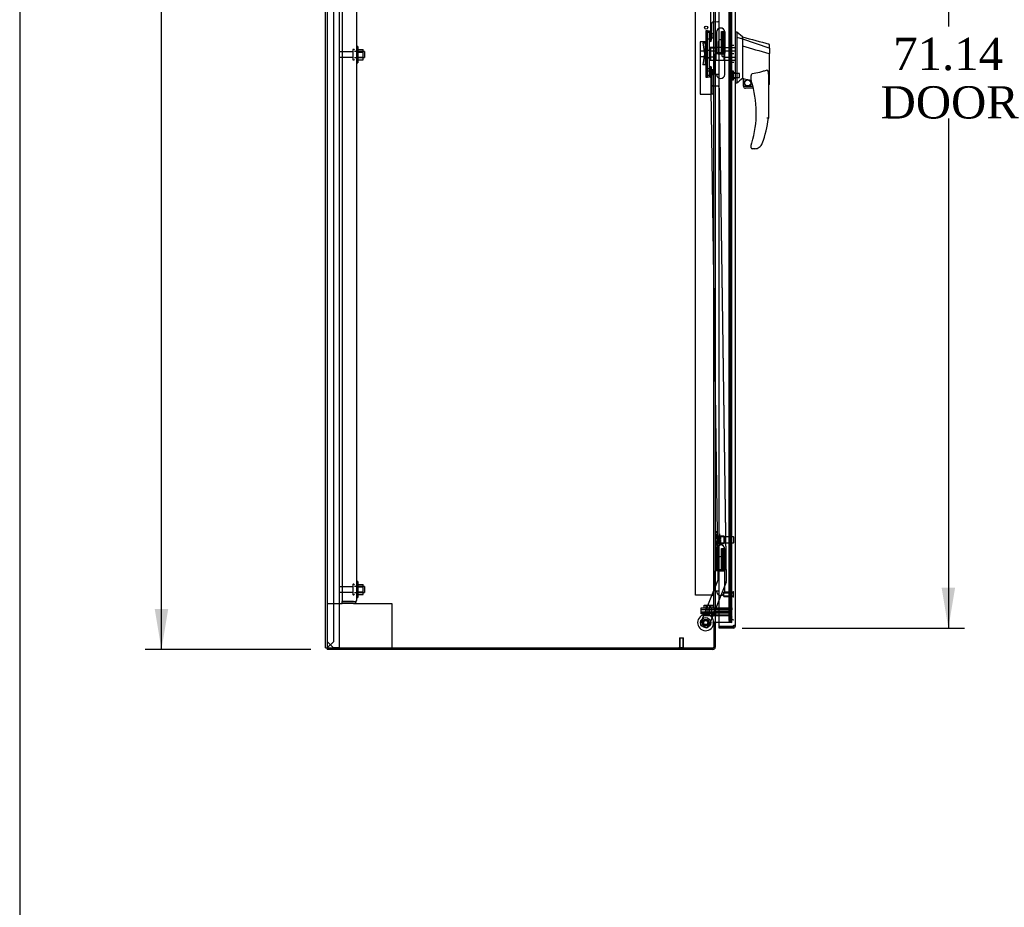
# Model space of a CAD drawing. Header units: inches. Extents: x 2 to 538, y -2 to 358.
# Tile 5 of 20: x 2 to 63, y 120 to 175. Entities that reach past the tile are written whole.
import ezdxf
from ezdxf.enums import TextEntityAlignment as Align
from ezdxf.lldxf.tags import DXFTag

# ---------------------------------------------------------------- set-up
doc = ezdxf.new("R2010")
doc.units = ezdxf.units.IN
doc.header["$MEASUREMENT"] = 0
for name, color, linetype in [('COM43135', 7, 'Continuous'), ('COM70220', 7, 'Continuous'), ('COM70838', 7, 'Continuous'), ('COM70839-4', 7, 'Continuous'), ('COM71019-1', 7, 'Continuous'), ('COM71042-3', 7, 'Continuous'), ('COM71044-3', 7, 'Continuous'), ('COM71046-3', 7, 'Continuous'), ('COM71047-3', 7, 'Continuous'), ('COM71052-1', 7, 'Continuous'), ('COM71053-1', 7, 'Continuous'), ('COM71054-1', 7, 'Continuous'), ('COM71146-1', 7, 'Continuous'), ('Default', 7, 'Continuous'), ('GSK87431', 7, 'Continuous'), ('HAN13068', 7, 'Continuous'), ('HAN13068_NUT', 7, 'Continuous'), ('HAN13068_SCREW', 7, 'Continuous'), ('HAN_NUT', 7, 'Continuous'), ('HNG14568', 7, 'Continuous'), ('HNG14568B', 7, 'Continuous'), ('HNG14568MH', 7, 'Continuous'), ('NTS166105', 7, 'Continuous'), ('NTS18147', 7, 'Continuous'), ('NTS86070', 7, 'Continuous'), ('ROL87452', 7, 'Continuous'), ('RVT17786', 7, 'Continuous'), ('RVT19000', 7, 'Continuous'), ('SCC87672', 7, 'Continuous'), ('SPC87323', 7, 'Continuous'), ('STD26089', 7, 'Continuous'), ('STD26122', 7, 'Continuous'), ('STD26258', 7, 'Continuous'), ('WAF25059', 7, 'Continuous'), ('WAF25376', 7, 'Continuous'), ('WAM30038', 7, 'Continuous')]:
    doc.layers.add(name, color=color, linetype=linetype)
doc.styles.add('SEACAD_Times_New_Roman', font='times.ttf')
tags = doc.linetypes.add('HIDDEN2', pattern=[0.1875, 0.125, -0.0625]).pattern_tags.tags
tags[6:7] = [DXFTag(74, 4), DXFTag(75, 0), DXFTag(340, '0'), DXFTag(46, 0.0), DXFTag(50, 0.0), DXFTag(44, 0.0), DXFTag(45, 0.0)]
tags[4:5] = [DXFTag(74, 4), DXFTag(75, 0), DXFTag(340, '0'), DXFTag(46, 0.0), DXFTag(50, 0.0), DXFTag(44, 0.0), DXFTag(45, 0.0)]
doc.dimstyles.new('HAMMOND_(STH_-_540x360)', dxfattribs={"dimtxt": 2, "dimasz": 2.5, "dimexe": 1, "dimexo": 1, "dimgap": 0.5, "dimtad": 0, "dimtih": 1, "dimtoh": 1, "dimzin": 0, "dimdsep": 46, "dimtxsty": 'SEACAD_Times_New_Roman', "dimblk1": '_SE_FILLED', "dimblk2": '_SE_FILLED', "dimsah": 1, "dimcen": 1, "dimadec": 0, "dimazin": 0, "dimtfac": 0.8, "dimtofl": 0, "dimtmove": 0, "dimatfit": 3, "dimfxl": 1, "dimtolj": 1, "dimtzin": 0, "dimarcsym": 0})

# ---------------------------------------------------------------- blocks, each defined once
blk = doc.blocks.new('SE3')
at = {"layer": 'COM43135', "color": 7, "linetype": 'HIDDEN2'}
for p, q in [((21.996, 206.73), (21.996, 138.98)), ((22.871, 206.67), (22.871, 139.04)), ((21.996, 138.855), (21.996, 138.98)), ((22.686, 138.98), (21.996, 138.98)), ((21.996, 138.98), (22.686, 138.98)), ((22.686, 138.98), (22.686, 138.98)), ((22.686, 138.98), (22.768, 138.98)), ((22.686, 138.98), (22.835, 138.98)), ((22.768, 138.98), (22.835, 138.931)), ((22.871, 139.039), (22.871, 139.04)), ((22.871, 139.04), (22.871, 139.04)), ((22.871, 139.04), (22.871, 139.04)), ((22.686, 138.855), (21.996, 138.855))]:
    blk.add_line(p, q, dxfattribs=at)
for start, end in [(323.80595, 359.87917), (359.94113, 0), (270, 323.80595)]:
    blk.add_arc((22.686, 139.04), 0.185, start, end, dxfattribs=at)
blk.add_open_spline([(22.835, 138.98), (22.846, 138.99), (22.855, 139), (22.864, 139.015), (22.867, 139.02), (22.87, 139.03), (22.871, 139.035), (22.871, 139.04)], degree=3, knots=[0, 0, 0, 0, 0.5, 0.5, 0.75, 0.75, 1, 1, 1, 1], dxfattribs=at)
at = {"layer": 'COM70220', "color": 7, "linetype": 'HIDDEN2'}
for p, q in [((45.994, 207.45), (45.994, 138.348)), ((45.994, 138.348), (45.994, 138.098))]:
    blk.add_line(p, q, dxfattribs=at)
blk.add_arc((46.244, 138.098), 0.25, 180, 270, dxfattribs=at)
at = {"layer": 'COM70838', "color": 7, "linetype": 'HIDDEN2'}
for p, q in [((44.607, 174.337), (44.732, 174.337)), ((44.607, 174.212), (44.607, 174.337)), ((44.732, 174.337), (44.732, 174.212)), ((44.607, 171.587), (44.607, 174.212)), ((44.732, 171.587), (44.732, 174.212)), ((44.32, 173.587), (44.49, 173.587)), ((44.32, 173.587), (44.42, 172.899)), ((44.49, 172.212), (44.49, 173.587)), ((44.49, 173.587), (44.593, 173.587)), ((44.42, 172.899), (44.32, 172.212)), ((44.49, 172.212), (44.32, 172.212)), ((44.604, 172.212), (44.49, 172.212)), ((44.607, 171.462), (44.607, 171.587)), ((44.732, 171.462), (44.607, 171.462)), ((44.732, 171.587), (44.732, 171.462))]:
    blk.add_line(p, q, dxfattribs=at)
for centre, start, end in [((44.49, 173.642), 331.96016, 0), ((44.49, 173.614), 346.45544, 0), ((44.49, 172.157), 0, 28.03984), ((44.49, 172.184), 0, 13.54456)]:
    blk.add_arc(centre, 0.117, start, end, dxfattribs=at)
at = {"layer": 'COM70839-4', "color": 7, "linetype": 'HIDDEN2'}
for p, q in [((44.789, 173.651), (45.238, 205.493)), ((44.789, 173.65), (45.238, 205.492)), ((45.339, 175.017), (45.77, 205.565)), ((44.86, 173.762), (44.875, 174.775)), ((44.86, 173.761), (44.875, 174.774)), ((45.001, 174.898), (45.212, 174.895)), ((45.001, 174.897), (45.212, 174.894)), ((44.789, 172.149), (45.238, 140.306)), ((44.789, 172.148), (45.238, 140.305)), ((44.875, 171.025), (44.86, 172.038)), ((44.875, 171.024), (44.86, 172.037)), ((45.212, 170.905), (45.001, 170.902)), ((45.212, 170.904), (45.001, 170.901)), ((45.339, 170.781), (45.77, 140.233)), ((45.339, 170.78), (45.77, 140.232)), ((45.238, 140.306), (44.175, 137.635)), ((45.238, 140.305), (44.175, 137.634)), ((45.761, 140.185), (44.668, 137.439)), ((45.761, 140.184), (44.668, 137.438)), ((44.506, 137.369), (44.245, 137.473)), ((44.506, 137.368), (44.245, 137.472))]:
    blk.add_line(p, q, dxfattribs=at)
for centre in [(44.494, 137.676), (44.494, 137.675)]:
    blk.add_circle(centre, 0.129, dxfattribs=at)
for centre, start, end in [((45.214, 175.02), 269.19175, 359.19175), ((45.214, 175.019), 269.19175, 359.19175), ((45, 174.773), 89.19175, 179.19175), ((45, 174.772), 89.19175, 179.19175), ((44.735, 173.764), 295.29563, 359.19175), ((44.735, 173.763), 295.29563, 359.19175), ((44.735, 172.035), 0.80825, 64.70437), ((45, 171.026), 180.80825, 270.80825), ((45.214, 170.779), 0.80825, 90.80825), ((45.645, 140.23), 338.29625, 0.80825), ((44.291, 137.589), 158.29625, 248.29625), ((44.291, 137.588), 158.29625, 248.29625), ((44.552, 137.485), 248.29625, 338.29625), ((44.552, 137.484), 248.29625, 338.29625)]:
    blk.add_arc(centre, 0.125, start, end, dxfattribs=at)
at = {"layer": 'COM71019-1', "color": 7, "linetype": 'HIDDEN2'}
for p, q in [((21.059, 138.855), (21.996, 138.855)), ((22.686, 138.855), (24.916, 138.855)), ((24.916, 138.855), (25.059, 138.855)), ((25.059, 138.855), (25.059, 136.105))]:
    blk.add_line(p, q, dxfattribs=at)
at = {"layer": 'COM71042-3', "color": 7, "linetype": 'Continuous'}
for p, q in [((21.059, 218.781), (21.059, 136.105)), ((45.089, 210.066), (45.089, 137.677)), ((45.089, 137.677), (44.946, 137.677)), ((44.946, 137.647), (44.994, 137.647)), ((44.994, 137.647), (44.994, 136.105)), ((45.089, 137.677), (45.137, 137.677)), ((45.339, 137.677), (45.137, 137.677)), ((21.059, 136.105), (44.994, 136.105))]:
    blk.add_line(p, q, dxfattribs=at)
at = {"layer": 'COM71042-3', "color": 7, "linetype": 'HIDDEN2'}
for p, q in [((45.926, 207.586), (45.926, 137.927)), ((46.018, 207.586), (46.018, 137.927)), ((46.118, 137.677), (46.118, 207.586)), ((45.975, 137.677), (45.339, 137.677)), ((45.991, 137.677), (45.975, 137.677)), ((46.083, 137.677), (45.991, 137.677)), ((46.113, 137.677), (46.083, 137.677)), ((46.118, 137.677), (46.113, 137.677))]:
    blk.add_line(p, q, dxfattribs=at)
at = {"layer": 'COM71042-3', "color": 7, "linetype": 'Continuous'}
blk.add_arc((44.946, 137.662), 0.015, 90, 270, dxfattribs=at)
at = {"layer": 'COM71042-3', "color": 7, "linetype": 'HIDDEN2'}
for centre, major_axis, start_param, end_param in [((45.991, 137.927), (0, -0.25), 4.712389, 6.283185), ((46.083, 137.927), (0, 0.25), 1.570796, 3.141593)]:
    blk.add_ellipse(centre, major_axis=major_axis, ratio=0.258819, start_param=start_param, end_param=end_param, dxfattribs=at)
at = {"layer": 'COM71044-3', "color": 7, "linetype": 'Continuous'}
for q in [(20.964, 218.781), (21.059, 136.105)]:
    blk.add_line((20.964, 136.105), q, dxfattribs=at)
at = {"layer": 'COM71044-3', "color": 7, "linetype": 'HIDDEN2'}
for p, q in [((21.464, 136.51), (21.464, 218.376)), ((21.059, 136.105), (21.107, 136.153)), ((21.107, 136.153), (21.464, 136.51))]:
    blk.add_line(p, q, dxfattribs=at)
at = {"layer": 'COM71046-3', "color": 7, "linetype": 'HIDDEN2'}
for p, q in [((45.137, 138.212), (45.976, 138.212)), ((45.137, 138.117), (45.976, 138.117)), ((46.022, 138.057), (45.927, 137.701)), ((46.114, 138.032), (46.019, 137.676)), ((46.019, 137.676), (45.927, 137.701))]:
    blk.add_line(p, q, dxfattribs=at)
at = {"layer": 'COM71046-3', "color": 7, "linetype": 'Continuous'}
for p, q in [((44.994, 137.647), (44.994, 137.677)), ((44.994, 137.647), (44.994, 137.647)), ((44.994, 137.647), (45.089, 137.647)), ((45.089, 137.647), (45.089, 137.677)), ((45.089, 137.647), (45.089, 136.153)), ((21.059, 136.105), (21.059, 136.01)), ((44.946, 136.01), (21.059, 136.01))]:
    blk.add_line(p, q, dxfattribs=at)
at = {"layer": 'COM71046-3', "color": 7, "linetype": 'HIDDEN2'}
for centre, radius, start, end in [((45.137, 138.069), 0.143, 90, 180), ((45.137, 138.069), 0.048, 90, 180), ((45.976, 138.069), 0.143, 345, 90), ((45.976, 138.069), 0.048, 345, 90), ((44.946, 136.153), 0.048, 270, 0)]:
    blk.add_arc(centre, radius, start, end, dxfattribs=at)
at = {"layer": 'COM71046-3', "color": 7, "linetype": 'Continuous'}
blk.add_arc((44.946, 136.153), 0.143, 270, 0, dxfattribs=at)
at = {"layer": 'COM71047-3', "color": 7, "linetype": 'HIDDEN2'}
for p, q in [((21.809, 218.384), (21.809, 136.137)), ((21.059, 136.512), (21.434, 136.137)), ((21.434, 136.137), (21.666, 136.137)), ((21.666, 136.137), (21.809, 136.137))]:
    blk.add_line(p, q, dxfattribs=at)
at = {"layer": 'COM71052-1', "color": 7, "linetype": 'HIDDEN2'}
for p, q in [((44.994, 138.587), (44.994, 207.212)), ((46.119, 138.587), (46.119, 207.212))]:
    blk.add_line(p, q, dxfattribs=at)
at = {"layer": 'COM71053-1', "color": 7, "linetype": 'HIDDEN2'}
for p, q in [((43.869, 139.368), (43.869, 206.431)), ((44.994, 171.825), (44.994, 206.431)), ((44.532, 173.656), (44.157, 173.656)), ((44.157, 173.656), (44.157, 170.41)), ((44.532, 171.95), (44.532, 173.656)), ((44.657, 171.825), (44.532, 171.95)), ((44.851, 171.825), (44.657, 171.825)), ((44.994, 171.825), (44.851, 171.825)), ((44.899, 170.41), (44.899, 171.825)), ((44.157, 170.41), (44.851, 170.41)), ((44.994, 170.41), (44.851, 170.41)), ((44.994, 139.368), (44.994, 170.41)), ((44.851, 139.368), (43.869, 139.368)), ((44.851, 139.368), (44.994, 139.368))]:
    blk.add_line(p, q, dxfattribs=at)
blk.add_circle((44.524, 174.524), 0.098, dxfattribs=at)
at = {"layer": 'COM71054-1', "color": 7, "linetype": 'HIDDEN2'}
for p, q in [((44.22, 138.462), (44.22, 138.587)), ((44.22, 138.587), (44.97, 138.587)), ((44.97, 138.462), (44.22, 138.462)), ((44.97, 138.587), (46.119, 138.587)), ((44.97, 138.462), (46.119, 138.462)), ((46.119, 138.587), (46.119, 138.462)), ((44.22, 138.212), (44.22, 138.337)), ((44.22, 138.337), (44.97, 138.337)), ((44.97, 138.212), (44.22, 138.212)), ((46.119, 138.337), (44.97, 138.337)), ((45.137, 138.212), (44.97, 138.212)), ((46.119, 138.212), (45.976, 138.212)), ((46.119, 138.212), (46.119, 138.337))]:
    blk.add_line(p, q, dxfattribs=at)
at = {"layer": 'COM71146-1', "color": 7, "linetype": 'Continuous'}
for p, q in [((46.339, 137.475), (46.339, 208.324)), ((45.339, 174.488), (45.339, 203.405)), ((45.339, 142.473), (45.339, 171.39)), ((45.339, 137.426), (45.339, 139.375)), ((45.339, 137.426), (46.173, 137.426)), ((45.339, 137.331), (45.339, 137.426)), ((46.173, 137.426), (45.339, 137.426)), ((46.173, 137.331), (45.339, 137.331)), ((46.196, 137.426), (46.173, 137.426)), ((46.173, 137.426), (46.173, 137.331)), ((46.196, 137.331), (46.173, 137.331)), ((46.196, 137.426), (46.196, 137.401)), ((46.196, 137.401), (46.196, 137.331)), ((46.244, 137.475), (46.244, 137.474)), ((46.269, 137.475), (46.244, 137.475)), ((46.244, 137.474), (46.269, 137.474)), ((46.339, 137.475), (46.269, 137.475)), ((46.269, 137.474), (46.339, 137.474)), ((46.339, 137.475), (46.339, 137.474))]:
    blk.add_line(p, q, dxfattribs=at)
at = {"layer": 'COM71146-1', "color": 7, "linetype": 'HIDDEN2'}
for p, q in [((45.339, 171.39), (45.339, 174.488)), ((45.475, 174.288), (45.67, 174.288)), ((45.475, 172.938), (45.475, 174.288)), ((45.67, 174.288), (45.67, 172.938)), ((45.67, 172.938), (45.475, 172.938)), ((45.339, 139.375), (45.339, 142.473)), ((45.475, 140.923), (45.475, 142.273)), ((45.475, 142.273), (45.67, 142.273)), ((45.67, 142.273), (45.67, 140.923)), ((45.67, 140.923), (45.475, 140.923))]:
    blk.add_line(p, q, dxfattribs=at)
at = {"layer": 'COM71146-1', "color": 7, "linetype": 'Continuous'}
for centre, radius, start, end in [((46.254, 137.417), 0.0815, 134.87169, 173.22731), ((46.196, 137.474), 0.048, 270, 360), ((46.196, 137.474), 0.143, 270, 0)]:
    blk.add_arc(centre, radius, start, end, dxfattribs=at)
for points, knots in [([(46.339, 137.475), (46.339, 137.479), (46.338, 137.483), (46.335, 137.489), (46.332, 137.491), (46.325, 137.495), (46.321, 137.496), (46.31, 137.498), (46.304, 137.498), (46.29, 137.498), (46.283, 137.498), (46.267, 137.496), (46.258, 137.495), (46.241, 137.491), (46.232, 137.489), (46.214, 137.483), (46.205, 137.479), (46.196, 137.475)], [0, 0, 0, 0, 0.125, 0.125, 0.25, 0.25, 0.375, 0.375, 0.5, 0.5, 0.625, 0.625, 0.75, 0.75, 0.875, 0.875, 1, 1, 1, 1]), ([(46.244, 137.475), (46.244, 137.478), (46.244, 137.481), (46.243, 137.486), (46.243, 137.488), (46.242, 137.49)], [0, 0, 0, 0, 0.125, 0.125, 0.2349364, 0.2349364, 0.2349364, 0.2349364])]:
    blk.add_open_spline(points, degree=3, knots=knots, dxfattribs=at)
at = {"layer": 'GSK87431', "color": 7, "linetype": 'HIDDEN2'}
for p, q in [((44.22, 138.493), (44.97, 138.493)), ((44.22, 138.306), (44.22, 138.493)), ((46.119, 138.493), (44.97, 138.493)), ((46.119, 138.306), (46.119, 138.493)), ((44.97, 138.306), (44.22, 138.306)), ((46.119, 138.306), (44.97, 138.306))]:
    blk.add_line(p, q, dxfattribs=at)
at = {"layer": 'HAN13068', "color": 7, "linetype": 'Continuous'}
for p, q in [((46.422, 174.249), (46.339, 174.249)), ((46.419, 174.249), (46.419, 174.088)), ((46.774, 173.949), (46.419, 174.249)), ((46.419, 174.088), (46.419, 174.001)), ((46.419, 174.001), (46.419, 173.943)), ((46.419, 173.943), (46.774, 173.837)), ((46.419, 173.943), (46.419, 171.511)), ((46.774, 173.877), (46.774, 173.949)), ((46.774, 173.877), (46.774, 173.851)), ((46.774, 173.851), (46.774, 173.837)), ((46.774, 173.837), (46.774, 173.406)), ((46.774, 173.837), (48.412, 173.265)), ((46.774, 173.406), (46.774, 171.908)), ((48.454, 173.231), (48.454, 173.453)), ((48.454, 173.231), (48.454, 172.918)), ((48.399, 172.916), (48.4, 172.916)), ((48.454, 171.05), (48.454, 172.918)), ((46.774, 171.908), (46.774, 171.638)), ((46.419, 171.511), (46.419, 171.227)), ((46.774, 171.638), (46.774, 171.426)), ((46.774, 171.426), (46.774, 171.399)), ((46.774, 171.399), (46.774, 171.381)), ((46.774, 171.381), (46.774, 171.379)), ((46.774, 171.379), (46.839, 171.364)), ((46.839, 170.899), (46.839, 171.365)), ((47.314, 171.243), (47.314, 171.517)), ((48.374, 171.588), (48.374, 168.917)), ((46.419, 171.079), (46.339, 171.079)), ((46.419, 171.227), (46.419, 171.079)), ((46.839, 170.899), (47.413, 170.899)), ((47.444, 170.774), (46.964, 170.774)), ((48.374, 170.993), (48.38, 170.991)), ((47.314, 167.084), (47.314, 167.262)), ((47.529, 167.024), (47.374, 167.024)), ((47.813, 167.113), (47.811, 167.114))]:
    blk.add_line(p, q, dxfattribs=at)
at = {"layer": 'HAN13068', "color": 7, "linetype": 'HIDDEN2'}
for p, q in [((45.637, 173.099), (45.637, 173.295)), ((45.637, 173.295), (46.339, 173.295)), ((44.177, 173.059), (44.147, 173.029)), ((44.147, 173.029), (44.147, 172.769)), ((44.147, 172.769), (44.177, 172.739)), ((44.177, 172.739), (44.177, 173.059)), ((44.607, 173.059), (44.177, 173.059)), ((44.177, 172.739), (44.607, 172.739)), ((45.512, 173.059), (45.637, 173.059)), ((45.512, 172.899), (45.512, 173.059)), ((45.512, 172.739), (45.512, 172.899)), ((45.512, 172.739), (45.637, 172.739)), ((45.637, 172.7), (45.637, 173.099)), ((45.637, 173.099), (46.339, 173.099)), ((45.637, 172.504), (45.637, 172.7)), ((45.637, 172.7), (46.339, 172.7)), ((45.637, 172.504), (46.339, 172.504)), ((46.339, 171.724), (46.214, 171.724)), ((46.214, 171.399), (46.339, 171.399))]:
    blk.add_line(p, q, dxfattribs=at)
at = {"layer": 'HAN13068', "color": 7, "linetype": 'Continuous'}
for radius in [0.202, 0.188]:
    blk.add_circle((47.1, 171.103), radius, dxfattribs=at)
for centre, radius, start, end in [((352.695, 1312.633), 1179.062, 254.961927, 255.044825), ((48.394, 173.453), 0.06, 0, 73.90261), ((83.185, 127.933), 56.686, 129.96527, 130.43506), ((46.964, 170.899), 0.125, 180, 193.88654), ((46.964, 170.899), 0.125, 193.88654, 229.4642), ((46.964, 170.899), 0.125, 229.4642, 270), ((47.374, 171.243), 0.06, 180, 197.89499), ((41.21, 169.253), 6.417, 342.98984, 17.89499), ((41.034, 169.852), 7.4, 340.28545, 352.73905), ((47.374, 167.262), 0.06, 162.10501, 180), ((47.374, 167.084), 0.06, 180, 270), ((47.529, 167.524), 0.5, 270, 304.56234), ((47.529, 167.524), 0.5, 304.56234, 340.28545)]:
    blk.add_arc(centre, radius, start, end, dxfattribs=at)
blk.add_ellipse((48.394, 171.05), major_axis=(-0.06, 0), ratio=0.999979, start_param=1.333204, end_param=3.141717, dxfattribs=at)
for points in [[(46.774, 173.406), (47.316, 173.242), (47.857, 173.079), (48.399, 172.916)], [(46.869, 171.362), (47.017, 171.33), (47.166, 171.297), (47.314, 171.265)]]:
    blk.add_open_spline(points, degree=3, dxfattribs=at)
for points, knots in [([(48.412, 173.265), (48.424, 173.263), (48.435, 173.258), (48.45, 173.246), (48.454, 173.239), (48.454, 173.231)], [0, 0, 0, 0, 0.5, 0.5, 1, 1, 1, 1]), ([(48.4, 172.915), (48.408, 172.916), (48.415, 172.916), (48.428, 172.916), (48.434, 172.916), (48.441, 172.917), (48.443, 172.917), (48.447, 172.917), (48.449, 172.917), (48.451, 172.917), (48.452, 172.918), (48.454, 172.918), (48.454, 172.918), (48.454, 172.918)], [0, 0, 0, 0, 0.25, 0.25, 0.5, 0.5, 0.625, 0.625, 0.75, 0.75, 0.875, 0.875, 1, 1, 1, 1]), ([(48.284, 171.9), (48.211, 171.871), (48.137, 171.845), (47.988, 171.797), (47.912, 171.775), (47.684, 171.718), (47.53, 171.69), (47.374, 171.668)], [0, 0, 0, 0, 0.25, 0.25, 0.5, 0.5, 1, 1, 1, 1]), ([(48.284, 171.9), (48.286, 171.901), (48.288, 171.901), (48.291, 171.902), (48.293, 171.902), (48.299, 171.901), (48.303, 171.9), (48.309, 171.896), (48.312, 171.893), (48.317, 171.888), (48.319, 171.885), (48.325, 171.876), (48.328, 171.87), (48.335, 171.857), (48.337, 171.85), (48.345, 171.829), (48.348, 171.815), (48.355, 171.787), (48.358, 171.773), (48.365, 171.731), (48.369, 171.703), (48.373, 171.646), (48.374, 171.617), (48.374, 171.588)], [0, 0, 0, 0, 0.015625, 0.015625, 0.03125, 0.03125, 0.0625, 0.0625, 0.09375, 0.09375, 0.125, 0.125, 0.1875, 0.1875, 0.25, 0.25, 0.375, 0.375, 0.5, 0.5, 0.75, 0.75, 1, 1, 1, 1]), ([(46.839, 171.365), (46.839, 171.366), (46.84, 171.366), (46.843, 171.366), (46.845, 171.366), (46.854, 171.365), (46.861, 171.364), (46.869, 171.362)], [0, 0, 0, 0, 0.25, 0.25, 0.5, 0.5, 1, 1, 1, 1]), ([(47.314, 171.517), (47.314, 171.524), (47.314, 171.531), (47.315, 171.544), (47.316, 171.551), (47.319, 171.572), (47.322, 171.586), (47.33, 171.613), (47.335, 171.627), (47.345, 171.646), (47.349, 171.652), (47.357, 171.66), (47.36, 171.662), (47.367, 171.666), (47.37, 171.668), (47.374, 171.668)], [0, 0, 0, 0, 0.125, 0.125, 0.25, 0.25, 0.5, 0.5, 0.75, 0.75, 0.875, 0.875, 0.9375, 0.9375, 1, 1, 1, 1]), ([(48.374, 168.917), (48.374, 168.917), (48.374, 168.917), (48.371, 168.917), (48.369, 168.917), (48.365, 168.917), (48.362, 168.917), (48.356, 168.918), (48.352, 168.918), (48.339, 168.919), (48.329, 168.919), (48.313, 168.92), (48.308, 168.921), (48.296, 168.922), (48.29, 168.922), (48.284, 168.922)], [0, 0, 0, 0, 0.125, 0.125, 0.25, 0.25, 0.375, 0.375, 0.5, 0.5, 0.75, 0.75, 0.875, 0.875, 1, 1, 1, 1]), ([(47.317, 167.281), (47.317, 167.281), (47.317, 167.282), (47.318, 167.284), (47.319, 167.286), (47.32, 167.291), (47.322, 167.295), (47.325, 167.307), (47.328, 167.315), (47.336, 167.341), (47.341, 167.358), (47.347, 167.375)], [0, 0, 0, 0, 0.0625, 0.0625, 0.125, 0.125, 0.25, 0.25, 0.5, 0.5, 1, 1, 1, 1])]:
    blk.add_open_spline(points, degree=3, knots=knots, dxfattribs=at)
at = {"layer": 'HAN13068_NUT', "color": 7, "linetype": 'HIDDEN2'}
for p, q in [((44.812, 173.232), (44.762, 173.232)), ((44.812, 173.283), (45.137, 173.283)), ((44.812, 173.187), (44.812, 173.283)), ((44.812, 173.091), (44.812, 173.187)), ((45.137, 173.091), (45.137, 173.283)), ((44.762, 172.567), (44.812, 172.567)), ((44.812, 173.091), (45.137, 173.091)), ((44.812, 172.899), (44.812, 173.091)), ((44.812, 172.707), (44.812, 172.899)), ((44.812, 172.707), (45.137, 172.707)), ((44.812, 172.611), (44.812, 172.707)), ((44.812, 172.515), (44.812, 172.611)), ((44.812, 172.515), (45.137, 172.515)), ((45.137, 172.707), (45.137, 173.091)), ((45.137, 172.515), (45.137, 172.707))]:
    blk.add_line(p, q, dxfattribs=at)
for centre, start, end in [((44.762, 173.202), 90, 180), ((44.762, 172.597), 180, 270)]:
    blk.add_arc(centre, 0.03, start, end, dxfattribs=at)
at = {"layer": 'HAN13068_SCREW', "color": 7, "linetype": 'HIDDEN2'}
for p, q in [((46.007, 171.754), (46.144, 171.754)), ((46.007, 171.754), (46.007, 171.561)), ((46.007, 171.561), (46.144, 171.561)), ((46.007, 171.561), (46.007, 171.369)), ((46.007, 171.369), (46.144, 171.369)), ((46.144, 171.299), (46.144, 171.824)), ((46.214, 171.824), (46.144, 171.824)), ((46.144, 171.299), (46.214, 171.299)), ((46.214, 171.299), (46.214, 171.824)), ((46.589, 171.677), (46.214, 171.677)), ((46.214, 171.445), (46.589, 171.445)), ((46.589, 171.445), (46.589, 171.677))]:
    blk.add_line(p, q, dxfattribs=at)
at = {"layer": 'HAN_NUT', "color": 7, "linetype": 'HIDDEN2'}
for p, q in [((46.029, 173.429), (46.029, 172.899)), ((46.244, 173.429), (46.029, 173.429)), ((46.029, 172.899), (46.029, 172.369)), ((46.244, 172.899), (46.029, 172.899)), ((46.244, 172.369), (46.029, 172.369))]:
    blk.add_line(p, q, dxfattribs=at)
at = {"layer": 'HNG14568', "color": 7, "linetype": 'Continuous'}
for p, q in [((45.174, 174.251), (45.174, 172.978)), ((45.679, 172.978), (45.679, 174.251)), ((45.174, 142.236), (45.174, 140.963)), ((45.679, 140.963), (45.679, 142.236))]:
    blk.add_line(p, q, dxfattribs=at)
at = {"layer": 'HNG14568', "color": 7, "linetype": 'HIDDEN2'}
for p, q in [((45.545, 174.248), (45.545, 172.978)), ((45.6, 174.248), (45.6, 172.978)), ((45.67, 174.248), (45.67, 174.248)), ((45.545, 142.233), (45.545, 140.963)), ((45.6, 142.233), (45.6, 140.963)), ((45.67, 142.233), (45.67, 142.233))]:
    blk.add_line(p, q, dxfattribs=at)
at = {"layer": 'HNG14568', "color": 7, "linetype": 'Continuous'}
for centre in [(45.426, 174.251), (45.426, 142.236)]:
    blk.add_arc(centre, 0.252, 0, 180, dxfattribs=at)
at = {"layer": 'HNG14568B', "color": 7, "linetype": 'Continuous'}
for p, q in [((45.173, 172.978), (45.679, 172.978)), ((45.173, 172.978), (45.173, 172.899)), ((45.258, 172.899), (45.679, 172.899)), ((45.679, 172.899), (45.679, 172.978)), ((45.173, 140.963), (45.679, 140.963)), ((45.173, 140.963), (45.173, 140.884)), ((45.258, 140.884), (45.679, 140.884)), ((45.679, 140.884), (45.679, 140.963))]:
    blk.add_line(p, q, dxfattribs=at)
at = {"layer": 'HNG14568MH', "color": 7, "linetype": 'HIDDEN2'}
for p, q in [((45.27, 173.618), (45.27, 172.899)), ((45.583, 172.899), (45.583, 173.618)), ((45.054, 171.629), (45.054, 172.899)), ((45.089, 172.899), (45.054, 172.899)), ((45.089, 171.629), (45.054, 171.629)), ((45.27, 141.603), (45.27, 140.884)), ((45.583, 140.884), (45.583, 141.603)), ((45.054, 139.614), (45.054, 140.884)), ((45.089, 140.884), (45.054, 140.884)), ((45.089, 139.614), (45.054, 139.614))]:
    blk.add_line(p, q, dxfattribs=at)
at = {"layer": 'HNG14568MH', "color": 7, "linetype": 'Continuous'}
for p, q in [((45.258, 172.899), (45.089, 172.899)), ((45.679, 171.627), (45.679, 172.899)), ((45.271, 171.629), (45.089, 171.629)), ((45.174, 171.629), (45.174, 171.627)), ((45.258, 140.884), (45.089, 140.884)), ((45.679, 139.612), (45.679, 140.884)), ((45.271, 139.614), (45.089, 139.614)), ((45.174, 139.614), (45.174, 139.612))]:
    blk.add_line(p, q, dxfattribs=at)
at = {"layer": 'HNG14568MH', "color": 7, "linetype": 'HIDDEN2'}
for centre in [(45.426, 173.618), (45.426, 141.603)]:
    blk.add_arc(centre, 0.157, 0, 180, dxfattribs=at)
at = {"layer": 'HNG14568MH', "color": 7, "linetype": 'Continuous'}
for centre in [(45.426, 171.627), (45.426, 139.612)]:
    blk.add_arc(centre, 0.253, 180, 0, dxfattribs=at)
at = {"layer": 'NTS166105', "color": 7, "linetype": 'HIDDEN2'}
for p, q in [((22.967, 173.171), (23.287, 173.171)), ((23.287, 173.009), (23.287, 173.171)), ((22.967, 173.009), (23.287, 173.009)), ((22.967, 172.7), (23.287, 172.7)), ((22.967, 172.539), (23.287, 172.539)), ((23.287, 172.7), (23.287, 173.009)), ((23.287, 172.539), (23.287, 172.7)), ((22.967, 140.046), (23.287, 140.046)), ((22.967, 139.884), (23.287, 139.884)), ((23.287, 139.884), (23.287, 140.046)), ((23.287, 139.575), (23.287, 139.884)), ((22.967, 139.575), (23.287, 139.575)), ((22.967, 139.414), (23.287, 139.414)), ((23.287, 139.414), (23.287, 139.575))]:
    blk.add_line(p, q, dxfattribs=at)
at = {"layer": 'NTS18147', "color": 7, "linetype": 'HIDDEN2'}
for p, q in [((45.14, 143.297), (45.14, 143.301)), ((45.203, 143.301), (45.14, 143.301)), ((45.14, 143.297), (45.14, 143.301)), ((45.14, 143.297), (45.203, 143.297)), ((45.203, 143.297), (45.203, 143.301)), ((45.203, 143.297), (45.203, 143.301)), ((45.203, 143.301), (45.203, 143.301)), ((45.203, 143.108), (45.203, 143.297)), ((45.203, 143.108), (45.203, 143.297)), ((45.203, 143.297), (45.203, 143.297)), ((45.078, 143.202), (45.078, 143.148)), ((45.078, 143.202), (45.078, 143.148)), ((45.14, 143.108), (45.14, 142.99)), ((45.203, 143.108), (45.14, 143.108)), ((45.14, 143.108), (45.14, 142.99)), ((45.14, 142.99), (45.203, 142.99)), ((45.203, 142.99), (45.203, 143.108)), ((45.203, 142.99), (45.203, 143.108)), ((45.203, 143.108), (45.203, 143.108)), ((45.64, 143.021), (45.203, 143.021)), ((45.203, 142.613), (45.203, 142.99)), ((45.203, 142.613), (45.203, 142.99)), ((45.203, 142.99), (45.203, 142.99)), ((45.64, 143.021), (45.64, 142.581)), ((45.64, 142.581), (45.64, 143.021)), ((45.64, 143.021), (45.64, 143.021)), ((45.078, 142.455), (45.078, 142.4)), ((45.078, 142.455), (45.078, 142.4)), ((45.14, 142.613), (45.14, 142.495)), ((45.203, 142.613), (45.14, 142.613)), ((45.14, 142.613), (45.14, 142.495)), ((45.14, 142.495), (45.203, 142.495)), ((45.14, 142.306), (45.14, 142.301)), ((45.203, 142.306), (45.14, 142.306)), ((45.14, 142.306), (45.14, 142.301)), ((45.14, 142.301), (45.203, 142.301)), ((45.203, 142.495), (45.203, 142.613)), ((45.203, 142.495), (45.203, 142.613)), ((45.203, 142.613), (45.203, 142.613)), ((45.203, 142.581), (45.64, 142.581)), ((45.203, 142.306), (45.203, 142.495)), ((45.203, 142.306), (45.203, 142.495)), ((45.203, 142.495), (45.203, 142.495)), ((45.203, 142.306), (45.203, 142.301)), ((45.203, 142.306), (45.203, 142.301)), ((45.203, 142.306), (45.203, 142.306)), ((45.203, 142.301), (45.203, 142.301)), ((45.64, 142.581), (45.64, 142.581))]:
    blk.add_line(p, q, dxfattribs=at)
blk.add_arc((45.396, 142.801), 0.318, 143.63381, 216.36619, dxfattribs=at)
blk.add_arc((45.396, 142.801), 0.318, 143.63381, 216.36619, dxfattribs=at)
for centre, start_param, end_param in [((45.396, 143.202), 2.506883, 3.776302), ((45.396, 143.202), 3.141593, 3.776302), ((45.396, 143.148), 3.141593, 3.776302), ((45.396, 143.148), 3.141593, 3.776302), ((45.396, 142.4), 2.506883, 3.776302), ((45.396, 142.4), 2.506883, 3.776302), ((45.396, 142.455), 2.506883, 3.141593)]:
    blk.add_ellipse(centre, major_axis=(0.318, 0), ratio=0.5, start_param=start_param, end_param=end_param, dxfattribs=at)
at = {"layer": 'NTS86070', "color": 7, "linetype": 'HIDDEN2'}
for p, q in [((44.369, 138.212), (44.369, 138.112)), ((44.369, 138.112), (44.494, 138.112)), ((44.473, 138.242), (44.473, 138.212)), ((44.483, 138.252), (44.608, 138.252)), ((44.494, 138.212), (44.494, 138.112)), ((44.494, 138.112), (44.994, 138.112)), ((44.598, 138.242), (44.598, 138.212)), ((44.608, 138.252), (44.881, 138.252)), ((44.766, 138.212), (44.766, 138.242)), ((44.869, 138.212), (44.869, 138.112)), ((44.891, 138.212), (44.891, 138.242)), ((44.994, 138.212), (44.994, 138.112))]:
    blk.add_line(p, q, dxfattribs=at)
for centre, start, end in [((44.483, 138.242), 90, 180), ((44.608, 138.242), 90, 180), ((44.756, 138.242), 0, 90), ((44.881, 138.242), 0, 90)]:
    blk.add_arc(centre, 0.01, start, end, dxfattribs=at)
at = {"layer": 'ROL87452', "color": 7, "linetype": 'HIDDEN2'}
blk.add_circle((44.494, 137.676), 0.206, dxfattribs=at)
for centre, start, end in [((44.494, 137.675), 0.80825, 356.73441), ((44.494, 137.676), 76.70011, 92.3004), ((44.494, 137.676), 0, 10.60061), ((44.494, 137.676), 340.43971, 0)]:
    blk.add_arc(centre, 0.5, start, end, dxfattribs=at)
at = {"layer": 'ROL87452', "color": 7, "linetype": 'Continuous'}
for start, end in [(356.73441, 0), (0, 0.80825)]:
    blk.add_arc((44.494, 137.675), 0.5, start, end, dxfattribs=at)
at = {"layer": 'RVT17786', "color": 7, "linetype": 'HIDDEN2'}
for centre, radius in [((44.494, 137.676), 0.217), ((44.494, 137.675), 0.217), ((44.494, 137.675), 0.125)]:
    blk.add_circle(centre, radius, dxfattribs=at)
at = {"layer": 'RVT19000', "color": 7, "linetype": 'HIDDEN2'}
for p, q in [((44.494, 174.337), (44.494, 173.712)), ((44.607, 174.337), (44.494, 174.337)), ((44.607, 174.337), (44.607, 174.337)), ((44.732, 174.22), (44.607, 174.22)), ((44.607, 173.83), (44.732, 173.83)), ((44.944, 174.165), (44.732, 174.165)), ((44.732, 173.884), (44.944, 173.884)), ((44.944, 174.165), (44.944, 173.884)), ((44.494, 173.712), (44.607, 173.712)), ((44.494, 172.086), (44.494, 171.461)), ((44.607, 172.086), (44.494, 172.086)), ((44.732, 171.969), (44.607, 171.969)), ((44.944, 171.914), (44.732, 171.914)), ((44.944, 171.914), (44.944, 171.633)), ((44.494, 171.461), (44.607, 171.461)), ((44.607, 171.579), (44.732, 171.579)), ((44.607, 171.462), (44.607, 171.461)), ((44.732, 171.633), (44.944, 171.633))]:
    blk.add_line(p, q, dxfattribs=at)
at = {"layer": 'SCC87672', "color": 7, "linetype": 'HIDDEN2'}
for p, q in [((44.403, 138.761), (44.528, 138.761)), ((44.403, 138.587), (44.403, 138.761)), ((44.496, 138.587), (44.496, 138.087)), ((44.528, 138.761), (44.744, 138.761)), ((44.528, 138.587), (44.528, 138.761)), ((44.619, 138.587), (44.619, 138.761)), ((44.621, 138.587), (44.621, 138.087)), ((44.742, 138.087), (44.742, 138.587)), ((44.744, 138.761), (44.96, 138.761)), ((44.744, 138.587), (44.744, 138.761)), ((44.835, 138.587), (44.835, 138.761)), ((44.867, 138.087), (44.867, 138.587)), ((44.96, 138.587), (44.96, 138.761)), ((44.621, 138.087), (44.496, 138.087)), ((44.867, 138.087), (44.621, 138.087))]:
    blk.add_line(p, q, dxfattribs=at)
at = {"layer": 'SPC87323', "color": 7, "linetype": 'HIDDEN2'}
for p, q in [((44.607, 173.137), (44.732, 173.137)), ((44.607, 173.127), (44.732, 173.127)), ((45.637, 173.292), (44.732, 173.292)), ((44.607, 172.672), (44.732, 172.672)), ((44.607, 172.662), (44.732, 172.662)), ((44.732, 172.507), (45.637, 172.507))]:
    blk.add_line(p, q, dxfattribs=at)
at = {"layer": 'STD26089', "color": 7, "linetype": 'HIDDEN2'}
for p, q in [((22.646, 173.15), (22.646, 172.56)), ((22.716, 173.18), (22.676, 173.18)), ((22.646, 173.021), (21.869, 173.021)), ((21.869, 172.689), (22.646, 172.689)), ((22.676, 172.53), (22.716, 172.53)), ((23.371, 173.042), (22.746, 173.042)), ((22.746, 172.667), (23.371, 172.667)), ((23.371, 173.042), (23.371, 172.667)), ((22.646, 139.896), (21.869, 139.896)), ((22.646, 140.025), (22.646, 139.435)), ((22.716, 140.055), (22.676, 140.055)), ((23.371, 139.917), (22.746, 139.917)), ((23.371, 139.917), (23.371, 139.542)), ((21.869, 139.564), (22.646, 139.564)), ((22.676, 139.405), (22.716, 139.405)), ((22.746, 139.542), (23.371, 139.542))]:
    blk.add_line(p, q, dxfattribs=at)
for centre, radius, start, end in [((22.676, 173.15), 0.03, 90, 180), ((22.716, 173.15), 0.03, 0, 90), ((21.869, 172.961), 0.06, 90, 180), ((21.869, 172.749), 0.06, 180, 270), ((22.676, 172.56), 0.03, 180, 270), ((22.716, 172.56), 0.03, 270, 0), ((21.869, 139.836), 0.06, 90, 180), ((21.869, 139.624), 0.06, 180, 270), ((22.676, 140.025), 0.03, 90, 180), ((22.716, 140.025), 0.03, 0, 90), ((22.676, 139.435), 0.03, 180, 270), ((22.716, 139.435), 0.03, 270, 0)]:
    blk.add_arc(centre, radius, start, end, dxfattribs=at)
at = {"layer": 'STD26122', "color": 7, "linetype": 'HIDDEN2'}
for p, q in [((45.244, 142.986), (45.244, 142.616)), ((46.209, 142.986), (45.244, 142.986)), ((46.209, 142.986), (46.209, 142.616)), ((46.244, 142.951), (46.209, 142.986)), ((46.209, 142.616), (46.244, 142.651)), ((45.244, 142.616), (46.209, 142.616))]:
    blk.add_line(p, q, dxfattribs=at)
at = {"layer": 'STD26258', "color": 7, "linetype": 'HIDDEN2'}
for p, q in [((45.619, 139.301), (45.619, 139.551)), ((46.213, 139.551), (45.619, 139.551)), ((45.619, 139.521), (46.213, 139.521)), ((45.619, 139.332), (46.213, 139.332)), ((45.619, 139.301), (46.213, 139.301)), ((46.213, 139.27), (46.213, 139.583)), ((46.244, 139.583), (46.213, 139.583)), ((46.213, 139.27), (46.244, 139.27)), ((42.869, 136.73), (43.119, 136.73)), ((42.869, 136.73), (42.869, 136.136)), ((42.899, 136.73), (42.899, 136.136)), ((43.088, 136.73), (43.088, 136.136)), ((43.119, 136.136), (43.119, 136.73)), ((42.837, 136.136), (43.15, 136.136)), ((42.837, 136.136), (42.837, 136.105)), ((43.15, 136.105), (43.15, 136.136))]:
    blk.add_line(p, q, dxfattribs=at)
at = {"layer": 'WAF25059', "color": 7, "linetype": 'HIDDEN2'}
for p, q in [((22.967, 173.355), (22.871, 173.355)), ((22.967, 173.355), (22.967, 172.355)), ((22.871, 172.355), (22.967, 172.355)), ((22.967, 140.23), (22.871, 140.23)), ((22.967, 140.23), (22.967, 139.23)), ((22.871, 139.23), (22.967, 139.23))]:
    blk.add_line(p, q, dxfattribs=at)
at = {"layer": 'WAF25376', "color": 7, "linetype": 'HIDDEN2'}
for centre, radius in [((44.494, 137.676), 0.315), ((44.494, 137.675), 0.315), ((44.494, 137.675), 0.14)]:
    blk.add_circle(centre, radius, dxfattribs=at)
for start, end in [(50.27138, 94.9472), (163.06877, 205.30757)]:
    blk.add_arc((44.494, 137.676), 0.14, start, end, dxfattribs=at)
at = {"layer": 'WAM30038', "color": 7, "linetype": 'HIDDEN2'}
for p, q in [((45.328, 142.426), (45.328, 143.176)), ((45.352, 143.176), (45.328, 143.176)), ((45.328, 143.176), (45.328, 142.426)), ((45.352, 142.426), (45.352, 143.176)), ((45.352, 143.176), (45.352, 142.426)), ((45.352, 143.176), (45.352, 143.176)), ((45.361, 142.987), (45.4, 142.962)), ((45.4, 142.64), (45.361, 142.616)), ((45.416, 142.975), (45.371, 143.003)), ((45.371, 142.979), (45.416, 142.95)), ((45.416, 142.819), (45.371, 142.819)), ((45.371, 142.784), (45.416, 142.784)), ((45.416, 142.652), (45.371, 142.624)), ((45.4, 142.962), (45.416, 142.975)), ((45.4, 142.962), (45.416, 142.975)), ((45.416, 142.628), (45.4, 142.64)), ((45.416, 142.628), (45.4, 142.64)), ((45.416, 143.03), (45.416, 142.975)), ((45.416, 143.03), (45.416, 142.975)), ((45.416, 142.95), (45.416, 142.819)), ((45.416, 142.95), (45.416, 142.819)), ((45.416, 142.784), (45.416, 142.652)), ((45.416, 142.784), (45.416, 142.652)), ((45.328, 142.426), (45.352, 142.426)), ((45.352, 142.426), (45.352, 142.426)), ((45.371, 142.599), (45.416, 142.628)), ((45.416, 142.628), (45.416, 142.573)), ((45.416, 142.628), (45.416, 142.573))]:
    blk.add_line(p, q, dxfattribs=at)
for centre, radius, start, end in [((45.939, 143.707), 0.854, 226.55474, 228.29011), ((45.37, 142.801), 0.0182, 87.1609, 177.99424), ((45.37, 142.802), 0.0181, 181.77183, 273.07302), ((45.936, 141.898), 0.85, 131.70584, 133.44931)]:
    blk.add_arc(centre, radius, start, end, dxfattribs=at)
for points, knots in [([(45.352, 143.003), (45.352, 143.001), (45.353, 142.999), (45.355, 142.994), (45.357, 142.991), (45.362, 142.985), (45.367, 142.981), (45.371, 142.979)], [0, 0, 0, 0, 0.25, 0.25, 0.5, 0.5, 1, 1, 1, 1]), ([(45.371, 143.003), (45.369, 143.005), (45.367, 143.006), (45.363, 143.008), (45.36, 143.008), (45.358, 143.008), (45.358, 143.008), (45.357, 143.008)], [0, 0, 0, 0, 0.25, 0.25, 0.5, 0.5, 0.5626015, 0.5626015, 0.5626015, 0.5626015]), ([(45.371, 143.07), (45.373, 143.068), (45.375, 143.066), (45.377, 143.064), (45.39, 143.052), (45.403, 143.041), (45.416, 143.03)], [0, 0, 0, 0, 0.141448, 0.141448, 0.141448, 1, 1, 1, 1]), ([(45.371, 142.624), (45.369, 142.623), (45.367, 142.621), (45.363, 142.618), (45.36, 142.615), (45.357, 142.611), (45.355, 142.609), (45.353, 142.604), (45.352, 142.601), (45.352, 142.599)], [0, 0, 0, 0, 0.25, 0.25, 0.5, 0.5, 0.75, 0.75, 1, 1, 1, 1]), ([(45.357, 142.594), (45.358, 142.594), (45.358, 142.594), (45.362, 142.595), (45.367, 142.597), (45.371, 142.599)], [0.4389304, 0.4389304, 0.4389304, 0.4389304, 0.5, 0.5, 1, 1, 1, 1]), ([(45.416, 142.573), (45.403, 142.562), (45.39, 142.55), (45.377, 142.539), (45.375, 142.537), (45.373, 142.535), (45.371, 142.533)], [0, 0, 0, 0, 0.858552, 0.858552, 0.858552, 1, 1, 1, 1])]:
    blk.add_open_spline(points, degree=3, knots=knots, dxfattribs=at)
blk = doc.blocks.new('DMBLK81')
at = {"layer": 'Default', "linetype": 'Continuous', "transparency": 16777216}
for points in [[(10.387, 216.416), (11.22, 216.416), (10.804, 218.916)], [(10.387, 138.51), (10.804, 136.01), (11.22, 138.51)]]:
    blk.add_hatch(color=7, dxfattribs=at).paths.add_polyline_path(points)
at = {"layer": 'Default', "color": 7, "linetype": 'Continuous', "transparency": 16777216}
for p, q in [((19.964, 218.916), (9.804, 218.916)), ((10.804, 179.163), (10.804, 218.916)), ((10.804, 136.01), (10.804, 176.463)), ((20.059, 136.01), (9.804, 136.01))]:
    blk.add_line(p, q, dxfattribs=at)
at = {"layer": 'Default', "color": 7, "linetype": 'Continuous', "transparency": 16777216, "style": 'SEACAD_Times_New_Roman'}
blk.add_text('82.91', height=2, dxfattribs=at).set_placement((7.391, 178.463), align=Align.TOP_LEFT)
blk = doc.blocks.new('_SE_FILLED')
at = {"color": 0}
blk.add_line((0, 0), (-1, 0), dxfattribs=at)
blk.add_solid([(0, 0), (-1, -0.1665), (-1, 0.1665), (0, 0)], dxfattribs=at)
blk = doc.blocks.new('DMBLK82')
at = {"layer": 'Default', "linetype": 'Continuous', "transparency": 16777216}
for points in [[(28.876, 213.239), (29.674, 215.644), (28.139, 213.628)], [(23.479, 210.365), (21.059, 209.612), (23.592, 209.539)]]:
    blk.add_hatch(color=7, dxfattribs=at).paths.add_polyline_path(points)
at = {"layer": 'Default', "color": 7, "linetype": 'Continuous', "transparency": 16777216}
for start, end in [(320.67472, 340), (270, 291.83968)]:
    blk.add_arc((21.059, 218.78), 9.168, start, end, dxfattribs=at)
at = {"layer": 'Default', "color": 7, "linetype": 'Continuous', "transparency": 16777216, "style": 'SEACAD_Times_New_Roman'}
blk.add_text('70°', height=2, dxfattribs=at).set_placement((24.208, 212.27), align=Align.TOP_LEFT)
blk = doc.blocks.new('DMBLK88')
at = {"layer": 'Default', "linetype": 'Continuous', "transparency": 16777216}
for points in [[(59.934, 205.967), (59.517, 208.467), (59.101, 205.967)], [(59.934, 139.831), (59.101, 139.831), (59.517, 137.331)]]:
    blk.add_hatch(color=7, dxfattribs=at).paths.add_polyline_path(points)
at = {"layer": 'Default', "color": 7, "linetype": 'Continuous', "transparency": 16777216}
for p, q in [((47.173, 208.467), (60.517, 208.467)), ((59.517, 208.467), (59.517, 174.599)), ((59.517, 168.899), (59.517, 137.331)), ((46.756, 137.331), (60.517, 137.331))]:
    blk.add_line(p, q, dxfattribs=at)
at = {"layer": 'Default', "color": 7, "linetype": 'Continuous', "transparency": 16777216, "style": 'SEACAD_Times_New_Roman'}
for s, p in [('71.14', (56.105, 173.899)), ('DOOR', (55.323, 170.899))]:
    blk.add_text(s, height=2, dxfattribs=at).set_placement(p, align=Align.TOP_LEFT)
blk = doc.blocks.new('BORDER')
at = {"layer": 'Default', "color": 7, "linetype": 'Continuous'}
blk.add_line((-41.86, 27.86), (-41.86, 0), dxfattribs=at)

msp = doc.modelspace()

# ---------------------------------------------------------------- block references
at = {"layer": 'Default', "color": 7, "xscale": 12.8, "yscale": 12.8, "zscale": 12.8}
msp.add_blockref('BORDER', (537.834, 1.476), dxfattribs=at)
at = {"layer": 'Default'}
msp.add_blockref('SE3', (0, 0), dxfattribs=at)

# ---------------------------------------------------------------- dimensions: what is measured, and where the dimension line sits
at = {"layer": 'Default', "color": 7, "linetype": 'Continuous'}
for base, p1, p2, angle, text, picture, middle, dimtype in [((10.804, 136.01), (21.059, 136.01), (20.964, 218.916), 90.06565, '\\A1;<>', 'DMBLK81', (10.804, 177.463), 161), ((59.517, 137.331), (46.173, 208.467), (45.756, 137.331), 90, '\\A1;<>\\PDOOR', 'DMBLK88', (59.517, 172.899), 160)]:
    dim = msp.add_linear_dim(base=base, p1=p1, p2=p2, angle=angle, text=text, dimstyle='HAMMOND_(STH_-_540x360)', dxfattribs=at)
    dim.commit()
    dim.dimension.update_dxf_attribs({"geometry": picture, "text_midpoint": middle, "dimtype": dimtype})
dim = msp.add_angular_dim_2l(base=(26.317, 211.27), line1=((21.059, 218.78), (44.996, 210.068)), line2=((21.059, 218.78), (21.059, 136.105)), text='\\A1;<>', dimstyle='HAMMOND_(STH_-_540x360)', dxfattribs=at)
dim.commit()
dim.dimension.update_dxf_attribs({"geometry": 'DMBLK82', "text_midpoint": (26.317, 211.27), "dimtype": 162})

doc.saveas('drawing.dxf')
